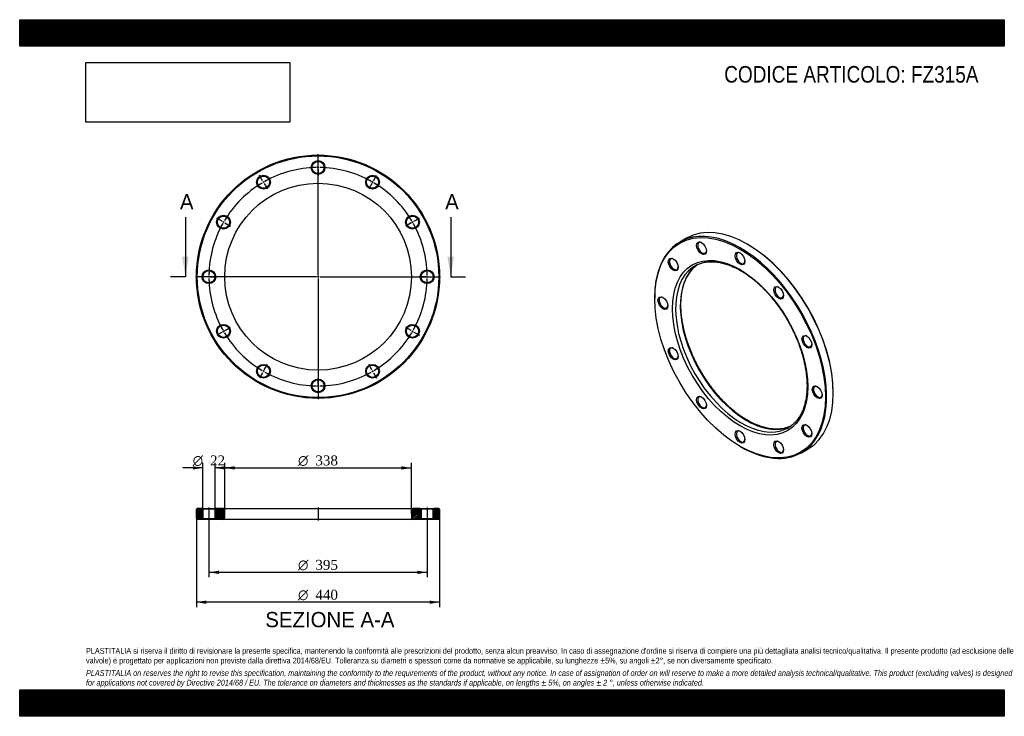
# Model space of a CAD drawing. Header units: millimetres. Extents: x 0 to 1782, y 0 to 1260.
import ezdxf
from ezdxf.enums import TextEntityAlignment as Align
from ezdxf.lldxf.tags import DXFTag

# ---------------------------------------------------------------- set-up
doc = ezdxf.new("R2010")
doc.units = ezdxf.units.MM
doc.header["$LTSCALE"] = 6
for name, color, linetype in [('Default', 7, 'Continuous'), ('DV2_Default', 7, 'Continuous'), ('DV3_Default', 7, 'Continuous'), ('FZ315A', 7, 'Continuous')]:
    doc.layers.add(name, color=color, linetype=linetype)
doc.styles.add('SEACAD_Solid_Edge_ANSI', font='seans.ttf')
doc.styles.add('SEACAD_Solid_Edge_ANSI1_Symbols', font='semeca1.ttf')
doc.styles.add('SEACAD_Times_New_Roman', font='times.ttf')
tags = doc.linetypes.add('CENTER2', pattern=[28.575, 19.05, -3.175, 3.175, -3.175]).pattern_tags.tags
tags[10:11] = [DXFTag(74, 4), DXFTag(75, 0), DXFTag(340, '0'), DXFTag(46, 0.0), DXFTag(50, 0.0), DXFTag(44, 0.0), DXFTag(45, 0.0)]
tags[8:9] = [DXFTag(74, 4), DXFTag(75, 0), DXFTag(340, '0'), DXFTag(46, 0.0), DXFTag(50, 0.0), DXFTag(44, 0.0), DXFTag(45, 0.0)]
tags[6:7] = [DXFTag(74, 4), DXFTag(75, 0), DXFTag(340, '0'), DXFTag(46, 0.0), DXFTag(50, 0.0), DXFTag(44, 0.0), DXFTag(45, 0.0)]
tags[4:5] = [DXFTag(74, 4), DXFTag(75, 0), DXFTag(340, '0'), DXFTag(46, 0.0), DXFTag(50, 0.0), DXFTag(44, 0.0), DXFTag(45, 0.0)]
picture_1 = doc.add_image_def('image1.jpg', size_in_pixel=(4302, 1260))

# ---------------------------------------------------------------- blocks, each defined once
blk = doc.blocks.new('SE')
at = {"layer": 'FZ315A', "color": 7, "linetype": 'Continuous'}
for p, q in [((1206.9, 864.8), (1194.8, 857.9)), ((1317.9, 853.3), (1316.9, 853.9)), ((1149.3, 757.2), (1149.3, 755.9)), ((1472.4, 584.5), (1472.4, 585.7)), ((1303.8, 488.3), (1304.8, 487.7)), ((1414.8, 476.8), (1426.9, 483.8))]:
    blk.add_line(p, q, dxfattribs=at)
for centre, major_axis, start_param, end_param in [((1316.9, 674.3), (-110, 190.5), 3.141593, 6.283185), ((1304.8, 667.3), (110, -190.5), 0, 3.926991), ((1235, 847.3), (-5.5, 9.53), 0, 3.860941), ((1235, 847.3), (-5.5, 9.53), 5.563836, 6.283185), ((1304.8, 828.6), (-5.5, 9.53), 0, 3.860941), ((1304.8, 828.6), (-5.5, 9.53), 5.563836, 6.283185), ((1317.9, 674.9), (109.3, -189.2), 0.785398, 2.356194), ((1183.9, 817.8), (-5.5, 9.53), 0, 3.860941), ((1183.9, 817.8), (-5.5, 9.53), 5.563836, 6.283185), ((1306.6, 668.4), (-84.5, 146.4), 0.051992, 3.091219), ((1315.1, 673.3), (84.5, -146.4), 3.190987, 6.231441), ((1306.6, 668.4), (-84.5, 146.4), 0, 0.051992), ((1306.6, 668.4), (-84.5, 146.4), 6.23033, 6.283185), ((1374.7, 766.7), (-5.5, 9.53), 0, 3.860941), ((1374.7, 766.7), (-5.5, 9.53), 5.563836, 6.283185), ((1165.2, 748), (-5.5, 9.53), 0, 3.860941), ((1165.2, 748), (-5.5, 9.53), 5.563836, 6.283185), ((1425.8, 678.1), (-5.5, 9.53), 0, 3.860941), ((1425.8, 678.1), (-5.5, 9.53), 5.563836, 6.283185), ((1183.9, 656.5), (-5.5, 9.53), 0, 3.860941), ((1183.9, 656.5), (-5.5, 9.53), 5.563836, 6.283185), ((1444.5, 586.7), (-5.5, 9.53), 0, 3.860941), ((1444.5, 586.7), (-5.5, 9.53), 5.563836, 6.283185), ((1235, 568), (-5.5, 9.53), 0, 3.860941), ((1235, 568), (-5.5, 9.53), 5.563836, 6.283185), ((1306.6, 668.4), (-84.5, 146.4), 3.091219, 3.194405), ((1315.1, 673.3), (84.5, -146.4), -0.051745, -0.05023), ((1425.8, 516.9), (-5.5, 9.53), 0, 3.860941), ((1425.8, 516.9), (-5.5, 9.53), 5.563836, 6.283185), ((1304.8, 506.1), (-5.5, 9.53), 0, 3.860941), ((1304.8, 506.1), (-5.5, 9.53), 5.563836, 6.283185), ((1304.8, 667.3), (110, -190.5), 5.497787, 6.283185), ((1374.7, 487.4), (-5.5, 9.53), 0, 3.860941), ((1374.7, 487.4), (-5.5, 9.53), 5.563836, 6.283185)]:
    blk.add_ellipse(centre, major_axis=major_axis, ratio=0.57735, start_param=start_param, end_param=end_param, dxfattribs=at)
for centre, major_axis in [((1303.8, 666.7), (-109.3, 189.2)), ((1234, 846.7), (6.3, -10.8)), ((1303.8, 666.7), (86.5, -149.8)), ((1303.8, 828), (6.3, -10.8)), ((1182.8, 817.2), (6.3, -10.8)), ((1373.6, 766.1), (6.3, -10.8)), ((1164.1, 747.4), (6.3, -10.8)), ((1424.7, 677.5), (6.3, -10.8)), ((1182.8, 655.9), (6.3, -10.8)), ((1443.4, 586.1), (6.3, -10.8)), ((1234, 567.4), (6.3, -10.8)), ((1303.8, 505.5), (6.3, -10.8)), ((1424.7, 516.3), (6.3, -10.8)), ((1373.6, 486.8), (6.3, -10.8))]:
    blk.add_ellipse(centre, major_axis=major_axis, ratio=0.57735, dxfattribs=at)
for points, knots in [([(1226.5, 817), (1226.6, 817), (1227.7, 817.6), (1230.3, 818.6), (1233.9, 819.8), (1237.7, 820.8), (1241.6, 821.5), (1245.6, 822), (1249.7, 822.3), (1253.8, 822.3), (1258.1, 822.1), (1262.4, 821.6), (1266.9, 820.9), (1271.3, 819.9), (1275.9, 818.7), (1280.4, 817.3), (1285.1, 815.6), (1289.7, 813.7), (1294.4, 811.6), (1299.1, 809.2), (1303.9, 806.6), (1308.6, 803.8), (1313.4, 800.8), (1318.1, 797.5), (1322.8, 794.1), (1327.5, 790.4), (1332.1, 786.6), (1336.8, 782.6), (1341.3, 778.3), (1345.8, 773.9), (1350.3, 769.4), (1354.7, 764.6), (1359, 759.8), (1363.2, 754.7), (1367.3, 749.5), (1371.4, 744.2), (1375.3, 738.8), (1379.1, 733.3), (1382.8, 727.6), (1386.4, 721.9), (1389.8, 716), (1393.1, 710.1), (1396.3, 704.2), (1399.3, 698.1), (1402.2, 692), (1404.9, 685.9), (1407.5, 679.8), (1409.9, 673.6), (1412.1, 667.4), (1414.2, 661.3), (1416.1, 655.1), (1417.8, 649), (1419.3, 642.9), (1420.7, 636.8), (1421.9, 630.8), (1422.9, 624.8), (1423.6, 619), (1424.3, 613.2), (1424.7, 607.5), (1424.9, 601.9), (1425, 596.4), (1424.8, 591), (1424.5, 585.7), (1424, 580.6), (1423.3, 575.7), (1422.4, 570.8), (1421.3, 566.2), (1420.1, 561.7), (1418.7, 557.3), (1417.1, 553.2), (1415.3, 549.2), (1413.4, 545.5), (1411.3, 541.9), (1409.1, 538.5), (1406.6, 535.3), (1404.1, 532.3), (1401.3, 529.6), (1398.4, 527.1), (1396.3, 525.4), (1395.3, 524.7), (1395.2, 524.7)], [0, 0, 0, 0, 0.000868, 0.014303, 0.027721, 0.041111, 0.054468, 0.067785, 0.081064, 0.094305, 0.107511, 0.120687, 0.133837, 0.146967, 0.160079, 0.173178, 0.186269, 0.199353, 0.212433, 0.22551, 0.238588, 0.251665, 0.264745, 0.277826, 0.290909, 0.303996, 0.317085, 0.330178, 0.343274, 0.356372, 0.369474, 0.382578, 0.395685, 0.408794, 0.421906, 0.435019, 0.448133, 0.461249, 0.474365, 0.487483, 0.500601, 0.513719, 0.526836, 0.539953, 0.55307, 0.566185, 0.579299, 0.592411, 0.605522, 0.61863, 0.631735, 0.644838, 0.657939, 0.671035, 0.684129, 0.697219, 0.710306, 0.723388, 0.736468, 0.749544, 0.762617, 0.775688, 0.788757, 0.801825, 0.814893, 0.827964, 0.841038, 0.854118, 0.867207, 0.88031, 0.893429, 0.90657, 0.919738, 0.932936, 0.946169, 0.959441, 0.972753, 0.986104, 0.99949, 1, 1, 1, 1]), ([(1317.1, 535.5), (1316.2, 536), (1313.9, 537.3), (1309.8, 539.9), (1305.1, 543), (1300.4, 546.4), (1295.7, 550), (1291.1, 553.8), (1286.4, 557.8), (1281.8, 561.9), (1277.3, 566.3), (1272.8, 570.8), (1268.4, 575.5), (1264.1, 580.3), (1259.9, 585.3), (1255.7, 590.4), (1251.6, 595.7), (1247.7, 601.1), (1243.8, 606.6), (1240.1, 612.2), (1236.5, 617.9), (1233, 623.7), (1229.6, 629.6), (1226.4, 635.5), (1223.3, 641.6), (1220.4, 647.6), (1217.6, 653.7), (1215, 659.9), (1212.6, 666), (1210.3, 672.2), (1208.1, 678.4), (1206.2, 684.5), (1204.4, 690.7), (1202.8, 696.8), (1201.4, 702.9), (1200.2, 708.9), (1199.2, 714.9), (1198.3, 720.8), (1197.6, 726.6), (1197.1, 732.3), (1196.8, 738), (1196.7, 743.5), (1196.8, 748.9), (1197.1, 754.2), (1197.5, 759.4), (1198.2, 764.4), (1199, 769.3), (1200, 774), (1201.2, 778.5), (1202.5, 782.9), (1204.1, 787.1), (1205.8, 791.2), (1207.7, 795), (1209.7, 798.6), (1211.9, 802.1), (1214.3, 805.3), (1216.8, 808.4), (1219.5, 811.2), (1222.3, 813.8), (1224.8, 815.8), (1226.2, 816.8), (1226.7, 817.1)], [0, 0, 0, 0, 0.00903, 0.026226, 0.043425, 0.060627, 0.077834, 0.095044, 0.112258, 0.129477, 0.146699, 0.163925, 0.181155, 0.198388, 0.215625, 0.232864, 0.250105, 0.267349, 0.284595, 0.301841, 0.319089, 0.336338, 0.353586, 0.370835, 0.388083, 0.40533, 0.422576, 0.43982, 0.457062, 0.474302, 0.491539, 0.508773, 0.526003, 0.54323, 0.560452, 0.577671, 0.594884, 0.612093, 0.629298, 0.646497, 0.663692, 0.680884, 0.698071, 0.715256, 0.73244, 0.749623, 0.766808, 0.783997, 0.801194, 0.818401, 0.835623, 0.852866, 0.870136, 0.887438, 0.904778, 0.922164, 0.939598, 0.957085, 0.974624, 0.992212, 1, 1, 1, 1]), ([(1395.3, 524.7), (1394.8, 524.5), (1393.3, 523.7), (1390.3, 522.6), (1386.6, 521.5), (1382.8, 520.6), (1378.9, 519.9), (1374.8, 519.5), (1370.7, 519.3), (1366.5, 519.4), (1362.2, 519.7), (1357.9, 520.2), (1353.4, 521), (1348.9, 522.1), (1344.4, 523.3), (1339.8, 524.9), (1335.1, 526.6), (1330.5, 528.6), (1325.8, 530.8), (1321.2, 533.1), (1318.5, 534.7), (1317.1, 535.5)], [0, 0, 0, 0, 0.022994, 0.078731, 0.134381, 0.189906, 0.245282, 0.300496, 0.355549, 0.410449, 0.465211, 0.519853, 0.574394, 0.628853, 0.683249, 0.737596, 0.791909, 0.846199, 0.900475, 0.954745, 1, 1, 1, 1])]:
    blk.add_open_spline(points, degree=3, knots=knots, dxfattribs=at)
blk = doc.blocks.new('SE1')
at = {"layer": 'Default', "color": 7, "linetype": 'CENTER2'}
for start, end in [(90.8703, 119.1297), (60.8703, 89.1297), (120.8703, 149.1297), (30.8703, 59.1297), (150.8703, 179.1297), (0.8703, 29.1297), (180.8703, 209.1297), (330.8703, 359.1297), (210.8703, 239.1297), (300.8703, 329.1297), (240.8703, 269.1297), (270.8703, 299.1297)]:
    blk.add_arc((540, 795.1), 197.5, start, end, dxfattribs=at)
at = {"layer": 'DV2_Default', "color": 7, "linetype": 'CENTER2'}
for p, q in [((540, 798.1), (540, 1016.9)), ((540, 995.6), (540, 1006.9)), ((540, 991.1), (540, 994.1)), ((540, 989.6), (540, 978.4)), ((439.7, 968.7), (434.1, 978.5)), ((442, 964.8), (440.5, 967.4)), ((442.7, 963.6), (448.3, 953.8)), ((637.2, 963.6), (631.6, 953.8)), ((638, 964.8), (639.5, 967.4)), ((640.2, 968.7), (645.8, 978.5)), ((366.3, 895.4), (356.6, 901)), ((370.2, 893.1), (367.6, 894.6)), ((371.5, 892.4), (381.3, 886.7)), ((708.4, 892.4), (698.7, 886.7)), ((709.7, 893.1), (712.3, 894.6)), ((713.6, 895.4), (723.3, 901)), ((537, 795.1), (318.2, 795.1)), ((339.5, 795.1), (328.2, 795.1)), ((344, 795.1), (341, 795.1)), ((345.5, 795.1), (356.7, 795.1)), ((541.5, 795.1), (538.5, 795.1)), ((540, 796.6), (540, 793.6)), ((540, 792.1), (540, 573.4)), ((543, 795.1), (761.7, 795.1)), ((734.5, 795.1), (723.2, 795.1)), ((734.5, 795.1), (724.7, 795.1)), ((736, 795.1), (739, 795.1)), ((736, 795.1), (739, 795.1)), ((740.5, 795.1), (750.2, 795.1)), ((740.5, 795.1), (751.7, 795.1)), ((370.2, 697.1), (367.6, 695.6)), ((371.5, 697.9), (381.3, 703.5)), ((708.4, 697.9), (698.7, 703.5)), ((709.7, 697.1), (712.3, 695.6)), ((366.3, 694.9), (356.6, 689.2)), ((713.6, 694.9), (723.3, 689.2)), ((442, 625.4), (440.5, 622.8)), ((442.7, 626.7), (448.3, 636.4)), ((637.2, 626.7), (631.6, 636.4)), ((638, 625.4), (639.5, 622.8)), ((439.7, 621.5), (434.1, 611.7)), ((540, 600.6), (540, 611.9)), ((640.2, 621.5), (645.8, 611.7)), ((540, 599.1), (540, 596.1)), ((540, 594.6), (540, 583.4))]:
    blk.add_line(p, q, dxfattribs=at)
for start, end in [(90.8703, 94.134), (89.5648, 90.4352), (85.866, 89.1297), (120.8703, 124.134), (119.5648, 120.4352), (115.866, 119.1297), (60.8703, 64.134), (59.5648, 60.4352), (55.866, 59.1297), (150.8703, 154.134), (149.5648, 150.4352), (145.866, 149.1297), (30.8703, 34.134), (29.5648, 30.4352), (25.866, 29.1297), (175.866, 179.1297), (0.8703, 4.134), (0.8703, 3.6988), (179.5648, 180.4352), (180.8703, 184.134), (355.866, 359.1297), (356.3012, 359.1297), (359.5648, 0.4352), (359.5648, 0.4352), (205.866, 209.1297), (209.5648, 210.4352), (329.5648, 330.4352), (330.8703, 334.134), (210.8703, 214.134), (325.866, 329.1297), (235.866, 239.1297), (239.5648, 240.4352), (299.5648, 300.4352), (300.8703, 304.134), (240.8703, 244.134), (295.866, 299.1297), (265.866, 269.1297), (269.5648, 270.4352), (270.8703, 274.134)]:
    blk.add_arc((540, 795.1), 197.5, start, end, dxfattribs=at)
at = {"layer": 'FZ315A', "color": 7, "linetype": 'Continuous'}
for centre, radius in [((540, 795.1), 220), ((540, 795.1), 218.5), ((540, 992.6), 12.5), ((540, 992.6), 11), ((540, 795.1), 169), ((441.2, 966.1), 12.5), ((441.2, 966.1), 11), ((638.7, 966.1), 12.5), ((638.7, 966.1), 11), ((368.9, 893.9), 12.5), ((368.9, 893.9), 11), ((711, 893.9), 12.5), ((711, 893.9), 11), ((342.5, 795.1), 12.5), ((342.5, 795.1), 11), ((737.5, 795.1), 12.5), ((737.5, 795.1), 11), ((368.9, 696.4), 12.5), ((368.9, 696.4), 11), ((711, 696.4), 12.5), ((711, 696.4), 11), ((441.2, 624.1), 12.5), ((441.2, 624.1), 11), ((638.7, 624.1), 12.5), ((638.7, 624.1), 11), ((540, 597.6), 12.5), ((540, 597.6), 11)]:
    blk.add_circle(centre, radius, dxfattribs=at)
blk = doc.blocks.new('SE3')
at = {"color": 7, "linetype": 'Continuous', "style": 'SEACAD_Solid_Edge_ANSI'}
blk.add_text('A', height=27.6, dxfattribs=at).set_placement((290, 944.5), align=Align.TOP_LEFT)
blk = doc.blocks.new('SE4')
at = {"color": 7, "linetype": 'Continuous', "style": 'SEACAD_Solid_Edge_ANSI'}
blk.add_text('A', height=27.6, dxfattribs=at).set_placement((770, 944.5), align=Align.TOP_LEFT)
blk = doc.blocks.new('SEANNOT_GROUP')
at = {"linetype": 'Continuous'}
blk.add_hatch(color=7, dxfattribs=at).paths.add_polyline_path([(294, 831.1), (300, 795.1), (306, 831.1)])
at = {"color": 7, "linetype": 'Continuous'}
blk.add_lwpolyline([(300, 903.1), (300, 795.1)], dxfattribs=at)
blk = doc.blocks.new('SEANNOT_GROUP1')
at = {"linetype": 'Continuous'}
blk.add_hatch(color=7, dxfattribs=at).paths.add_polyline_path([(774, 831.1), (780, 795.1), (786, 831.1)])
at = {"color": 7, "linetype": 'Continuous'}
blk.add_lwpolyline([(780, 903.1), (780, 795.1)], dxfattribs=at)
blk = doc.blocks.new('SE2')
at = {"layer": 'Default', "color": 7, "linetype": 'CENTER2'}
for p, q in [((300, 795.1), (273, 795.1)), ((780, 795.1), (807, 795.1))]:
    blk.add_line(p, q, dxfattribs=at)
at = {"layer": 'Default'}
for name in ['SE3', 'SE4', 'SEANNOT_GROUP', 'SEANNOT_GROUP1']:
    blk.add_blockref(name, (0, 0), dxfattribs=at)
blk = doc.blocks.new('SE5')
at = {"layer": 'FZ315A', "linetype": 'Continuous'}
h = blk.add_hatch(dxfattribs=at)
h.set_pattern_fill('LINE', scale=0.62992, angle=45, style=0)
h.paths.add_polyline_path([(330, 376.1), (321.5, 376.1), (320, 374.6), (320, 357.6), (321.5, 356.1), (330, 356.1), (331.5, 357.6), (331.5, 374.6)])
h = blk.add_hatch(dxfattribs=at)
h.set_pattern_fill('LINE', scale=0.62992, angle=45, style=0)
edge = h.paths.add_edge_path()
edge.add_line((355, 356.1), (367, 356.1))
edge.add_arc((367, 360.1), 4, 270, 360)
edge.add_line((371, 360.1), (371, 372.1))
edge.add_arc((367, 372.1), 4, 0, 90)
edge.add_line((367, 376.1), (355, 376.1))
edge.add_line((355, 376.1), (353.5, 374.6))
edge.add_line((353.5, 374.6), (353.5, 357.6))
edge.add_line((353.5, 357.6), (355, 356.1))
h = blk.add_hatch(dxfattribs=at)
h.set_pattern_fill('LINE', scale=0.62992, angle=45, style=0)
edge = h.paths.add_edge_path()
edge.add_line((726.5, 357.6), (726.5, 374.6))
edge.add_line((726.5, 374.6), (725, 376.1))
edge.add_line((725, 376.1), (713, 376.1))
edge.add_arc((713, 372.1), 4, 90, 180)
edge.add_line((709, 372.1), (709, 360.1))
edge.add_arc((713, 360.1), 4, 180, 270)
edge.add_line((713, 356.1), (725, 356.1))
edge.add_line((725, 356.1), (726.5, 357.6))
h = blk.add_hatch(dxfattribs=at)
h.set_pattern_fill('LINE', scale=0.62992, angle=45, style=0)
h.paths.add_polyline_path([(748.5, 374.6), (748.5, 357.6), (750, 356.1), (758.5, 356.1), (760, 357.6), (760, 374.6), (758.5, 376.1), (750, 376.1)])
at = {"layer": 'DV3_Default', "color": 7, "linetype": 'CENTER2'}
for p, q in [((342.5, 377.8), (342.5, 354.3)), ((540, 377.8), (540, 354.3)), ((737.5, 377.8), (737.5, 354.3))]:
    blk.add_line(p, q, dxfattribs=at)
at = {"layer": 'FZ315A', "color": 7, "linetype": 'Continuous'}
for p, q in [((321.5, 376.1), (320, 374.6)), ((320, 357.6), (320, 374.6)), ((330, 376.1), (321.5, 376.1)), ((330, 376.1), (355, 376.1)), ((330, 376.1), (331.5, 374.6)), ((353.5, 374.6), (331.5, 374.6)), ((331.5, 374.6), (331.5, 357.6)), ((353.5, 374.6), (355, 376.1)), ((353.5, 357.6), (353.5, 374.6)), ((367, 376.1), (355, 376.1)), ((367, 376.1), (713, 376.1)), ((725, 376.1), (713, 376.1)), ((725, 376.1), (750, 376.1)), ((725, 376.1), (726.5, 374.6)), ((748.5, 374.6), (726.5, 374.6)), ((726.5, 374.6), (726.5, 357.6)), ((748.5, 374.6), (750, 376.1)), ((748.5, 357.6), (748.5, 374.6)), ((758.5, 376.1), (750, 376.1)), ((760, 374.6), (758.5, 376.1)), ((760, 374.6), (760, 357.6)), ((320, 357.6), (321.5, 356.1)), ((331.5, 357.6), (330, 356.1)), ((331.5, 357.6), (353.5, 357.6)), ((355, 356.1), (353.5, 357.6)), ((371, 360.1), (371, 372.1)), ((709, 372.1), (709, 360.1)), ((726.5, 357.6), (725, 356.1)), ((726.5, 357.6), (748.5, 357.6)), ((750, 356.1), (748.5, 357.6)), ((758.5, 356.1), (760, 357.6)), ((330, 356.1), (321.5, 356.1)), ((355, 356.1), (330, 356.1)), ((367, 356.1), (355, 356.1)), ((713, 356.1), (367, 356.1)), ((725, 356.1), (713, 356.1)), ((750, 356.1), (725, 356.1)), ((758.5, 356.1), (750, 356.1))]:
    blk.add_line(p, q, dxfattribs=at)
for centre, start, end in [((367, 372.1), 0, 90), ((713, 372.1), 90, 180), ((367, 360.1), 270, 0), ((713, 360.1), 180, 270)]:
    blk.add_arc(centre, 4, start, end, dxfattribs=at)
blk = doc.blocks.new('GDimGGroup')
at = {"layer": 'Default', "linetype": 'Continuous'}
for points in [[(360.5, 257.4), (360.5, 263.4), (342.5, 260.4)], [(719.5, 257.4), (737.5, 260.4), (719.5, 263.4)]]:
    blk.add_hatch(color=7, dxfattribs=at).paths.add_polyline_path(points)
at = {"layer": 'Default', "color": 7, "linetype": 'Continuous'}
for p, q in [((342.5, 356.1), (342.5, 251.4)), ((737.5, 356.1), (737.5, 251.4)), ((737.5, 260.4), (342.5, 260.4))]:
    blk.add_line(p, q, dxfattribs=at)
for s, style, p in [('O', 'SEACAD_Solid_Edge_ANSI1_Symbols', (503.8, 282.9)), ('395', 'SEACAD_Times_New_Roman', (535.2, 282.9))]:
    blk.add_text(s, height=18, dxfattribs=dict(at, style=style)).set_placement(p, align=Align.TOP_LEFT)
blk = doc.blocks.new('GDimGGroup1')
at = {"layer": 'Default', "linetype": 'Continuous'}
for points in [[(389, 452.3), (371, 449.3), (389, 446.3)], [(691, 452.3), (691, 446.3), (709, 449.3)]]:
    blk.add_hatch(color=7, dxfattribs=at).paths.add_polyline_path(points)
at = {"layer": 'Default', "color": 7, "linetype": 'Continuous'}
for p, q in [((371, 366.1), (371, 458.3)), ((371, 449.3), (709, 449.3)), ((709, 366.1), (709, 458.3))]:
    blk.add_line(p, q, dxfattribs=at)
for s, style, p in [('O', 'SEACAD_Solid_Edge_ANSI1_Symbols', (503.8, 471.8)), ('338', 'SEACAD_Times_New_Roman', (535.2, 471.8))]:
    blk.add_text(s, height=18, dxfattribs=dict(at, style=style)).set_placement(p, align=Align.TOP_LEFT)
blk = doc.blocks.new('GDimGGroup2')
at = {"layer": 'Default', "linetype": 'Continuous'}
for points in [[(338, 203.4), (338, 209.4), (320, 206.4)], [(742, 203.4), (760, 206.4), (742, 209.4)]]:
    blk.add_hatch(color=7, dxfattribs=at).paths.add_polyline_path(points)
at = {"layer": 'Default', "color": 7, "linetype": 'Continuous'}
for p, q in [((320, 366.1), (320, 197.4)), ((760, 366.1), (760, 197.4)), ((760, 206.4), (320, 206.4))]:
    blk.add_line(p, q, dxfattribs=at)
for s, style, p in [('O', 'SEACAD_Solid_Edge_ANSI1_Symbols', (503.8, 228.9)), ('440', 'SEACAD_Times_New_Roman', (535.2, 228.9))]:
    blk.add_text(s, height=18, dxfattribs=dict(at, style=style)).set_placement(p, align=Align.TOP_LEFT)
blk = doc.blocks.new('GDimGGroup3')
at = {"layer": 'Default', "linetype": 'Continuous'}
for points in [[(313.5, 452.3), (313.5, 446.3), (331.5, 449.3)], [(371.5, 452.3), (353.5, 449.3), (371.5, 446.3)]]:
    blk.add_hatch(color=7, dxfattribs=at).paths.add_polyline_path(points)
at = {"layer": 'Default', "color": 7, "linetype": 'Continuous'}
for p, q in [((331.5, 449.3), (295.5, 449.3)), ((331.5, 366.1), (331.5, 458.3)), ((353.5, 366.1), (353.5, 458.3)), ((389.5, 449.3), (353.5, 449.3))]:
    blk.add_line(p, q, dxfattribs=at)
for s, style, p in [('O', 'SEACAD_Solid_Edge_ANSI1_Symbols', (313.2, 471.8)), ('22', 'SEACAD_Times_New_Roman', (344.5, 471.8))]:
    blk.add_text(s, height=18, dxfattribs=dict(at, style=style)).set_placement(p, align=Align.TOP_LEFT)

msp = doc.modelspace()

# ---------------------------------------------------------------- hatches: boundary and pattern name
at = {"layer": 'Default', "linetype": 'Continuous'}
h = msp.add_hatch(dxfattribs=at)
h.set_pattern_fill('LINE', scale=0.629921, angle=45, style=0)
h.paths.add_polyline_path([(1782, 1212), (1782, 1260), (0, 1260), (0, 1212)])
for points in [[(1782, 1212), (1782, 1260), (0, 1260), (0, 1212)], [(1782, 0), (1782, 48), (0, 48), (0, 0)]]:
    msp.add_hatch(color=7, dxfattribs=at).paths.add_polyline_path(points)
h = msp.add_hatch(dxfattribs=at)
h.set_pattern_fill('LINE', scale=0.629921, angle=45, style=0)
h.paths.add_polyline_path([(1782, 0), (1782, 48), (0, 48), (0, 0)])

# ---------------------------------------------------------------- linework, layer by layer
at = {"layer": 'Default', "color": 7, "linetype": 'Continuous'}
for p, q in [((0, 1260), (1782, 1260)), ((0, 1212), (0, 1260)), ((1782, 1260), (1782, 1212)), ((1782, 1212), (0, 1212)), ((0, 48), (1782, 48)), ((0, 0), (0, 48)), ((1782, 48), (1782, 0)), ((1782, 0), (0, 0))]:
    msp.add_line(p, q, dxfattribs=at)

# ---------------------------------------------------------------- block references
at = {"layer": 'Default'}
for name in ['SE1', 'SE2', 'SE', 'GDimGGroup3', 'GDimGGroup1', 'SE5', 'GDimGGroup2', 'GDimGGroup']:
    msp.add_blockref(name, (0, 0), dxfattribs=at)

# ---------------------------------------------------------------- texts
at = {"layer": 'Default', "color": 7, "linetype": 'Continuous', "style": 'SEACAD_Solid_Edge_ANSI'}
msp.add_text('SEZIONE A-A', height=27.6, dxfattribs=at).set_placement((444.5, 188.7), align=Align.TOP_LEFT)
at = {"layer": 'Default', "attachment_point": 1}
for s, insert, char_height, width in [('{\\fArial Narrow|b0||i0||c0|p34;\\C7;\\H30.;\\W1.;CODICE ARTICOLO: FZ315A}', (1275.1, 1176.2), 30, 475.798), ("{\\fArial Narrow|b0||i0||c0|p34;\\C7;\\H10.5;\\W1.;PLASTITALIA si riserva il diritto di revisionare la presente specifica, mantenendo la conformità alle prescrizioni del prodotto, senza alcun preavviso. In caso di assegnazione d'ordine si riserva di compiere una più dettagliata analisi tecnico/qualitativa. Il presente prodotto (ad esclusione delle \\P}{\\fArial Narrow|b0||i0||c0|p34;\\C7;\\H10.5;\\W1.;valvole) è progettato per applicazioni non previste dalla direttiva 2014/68/EU. Tolleranza su diametri e spessori come da normative se applicabile, su lunghezze ±5%, su angoli ±2°, se non diversamente specificato.\\P}{\\fArial Narrow|b0||i0||c0|p34;\\C7;\\H3.;\\W1.;   \\P}{\\fArial Narrow|b0||i1||c0|p34;\\C7;\\H10.5;\\W1.;PLASTITALIA on reserves the right to revise this specification, maintaining the conformity to the requirements of the product, without any notice. In case of assignation of order on will reserve to make a more detailed analysis technical/qualitative. This product (excluding valves) is designed \\P}{\\fArial Narrow|b0||i1||c0|p34;\\C7;\\H10.5;\\W1.;for applications not covered by Directive 2014/68 / EU. The tolerance on diameters and thicknesses as the standards if applicable, on lengths ± 5%, on angles ± 2 °, unless otherwise indicated.\\P}", (120, 123.6), 10.5, 1542)]:
    msp.add_mtext(s, dxfattribs=dict(at, insert=insert, char_height=char_height, width=width))

# ---------------------------------------------------------------- pictures from other files: only their frames are drawn
image = msp.add_image(picture_1, insert=(120, 1074.6), size_in_units=(368.7, 108))
image.dxf.flags = 7

doc.saveas('drawing.dxf')
